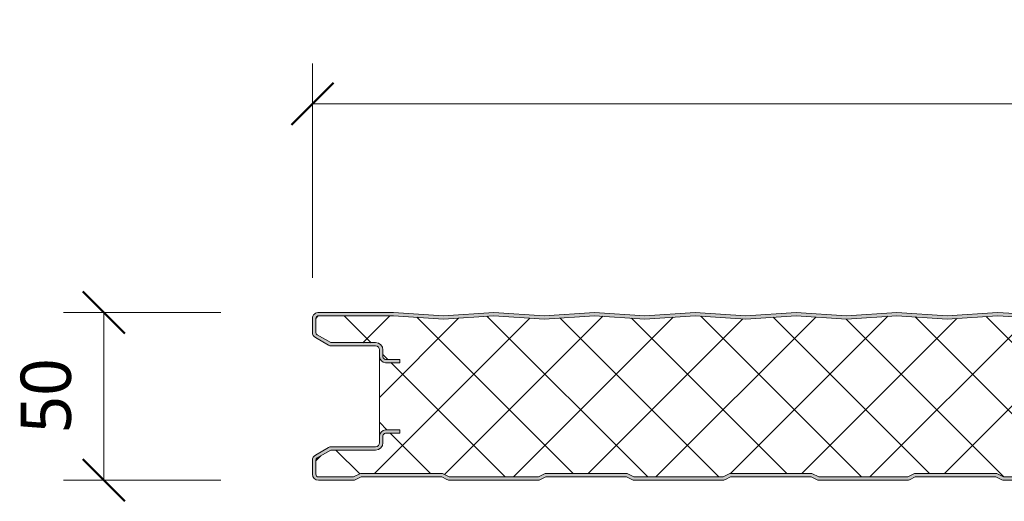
# Model space of a CAD drawing. Header units: millimetres. Extents: x 196 to 3485, y -270 to 1649.
# Tile 4 of 13: x 196 to 490, y 1505 to 1649. Entities that reach past the tile are written whole.
import ezdxf

# ---------------------------------------------------------------- set-up
doc = ezdxf.new("R2010")
doc.units = ezdxf.units.MM
for name, color, linetype, lineweight in [('A-ANNO-DIMS', 211, 'Continuous', 9), ('A-ANNO-DIMS-5', 211, 'Continuous', 9), ('A-DETL-GENF', 92, 'Continuous', 13)]:
    doc.layers.add(name, color=color, linetype=linetype, lineweight=lineweight)
doc.styles.add('Yu Gothic', font='Yu Gothic.ttf', dxfattribs={"height": 15})
doc.dimstyles.new('Diagonal', dxfattribs={"dimscale": 304.8, "dimtxt": 17.413553, "dimasz": 0.04101, "dimexe": 0.03937, "dimexo": 0.024606, "dimgap": 0.024606, "dimtad": 1, "dimdec": 0, "dimzin": 0, "dimdsep": 46, "dimtxsty": 'Yu Gothic', "dimblk1": 'OBLIQUE', "dimblk2": 'OBLIQUE', "dimsah": 1, "dimcen": 0.09, "dimazin": 0, "dimtfac": 1, "dimtdec": 4, "dimtix": 1, "dimtmove": 0, "dimatfit": 3, "dimfxl": 1, "dimtvp": 1, "dimtfill": 1, "dimtolj": 1, "dimtzin": 0, "dimarcsym": 2})

# ---------------------------------------------------------------- blocks, each defined once
blk = doc.blocks.new('CR 1100 - SATINLINE - FINELINE - CR 1100 50mm - SATINLINE - FINELINE-4278172-15 PANEL SIZE AND PROFILE Copy 1 Copy 2 Copy 1 Copy 1 Copy 2 Copy 1 Copy 1 Copy 1')
at = {"layer": 'A-DETL-GENF'}
h = blk.add_hatch(color=256, dxfattribs=at)
h.paths.add_polyline_path([(1057.01, 0), (1057.49, 0.06), (1057.94, 0.22), (1059.5, 1), (1083.5, 1), (1085.51, 0.06), (1086, 0), (1096.2, 0), (1096.67, 0.06), (1097.1, 0.24), (1097.48, 0.53), (1097.76, 0.9), (1097.94, 1.33), (1098, 1.8), (1098.04, 9.61), (1098.16, 9.9), (1098.35, 10.15), (1098.6, 10.34), (1098.89, 10.46), (1099.2, 10.5), (1118.2, 10.5), (1118.67, 10.56), (1119.1, 10.74), (1119.51, 11.07), (1119.76, 11.4), (1119.94, 11.83), (1120, 12.3), (1120, 13.2), (1119.94, 13.67), (1119.76, 14.1), (1119.48, 14.47), (1119.1, 14.76), (1118.67, 14.94), (1118.2, 15), (1114, 15), (1114, 14), (1118.41, 13.97), (1118.77, 13.77), (1118.98, 13.41), (1119, 13.2), (1118.98, 12.09), (1118.77, 11.73), (1118.41, 11.53), (1118.2, 11.5), (1099.2, 11.5), (1098.63, 11.43), (1097.93, 11.07), (1097.65, 10.86), (1097.3, 10.4), (1097.08, 9.87), (1097, 9.3), (1096.98, 1.59), (1096.77, 1.23), (1096.41, 1.03), (1096.2, 1), (1085.74, 1), (1083.74, 2), (1059.27, 2), (1057.27, 1), (1030.74, 1), (1028.74, 2), (1004.27, 2), (1002.27, 1), (975.74, 1), (973.74, 2), (949.27, 2), (947.27, 1), (920.74, 1), (918.74, 2), (894.27, 2), (892.27, 1), (865.74, 1), (863.74, 2), (839.27, 2), (837.27, 1), (810.74, 1), (808.74, 2), (784.27, 2), (782.27, 1), (755.74, 1), (753.74, 2), (729.27, 2), (727.27, 1), (700.74, 1), (698.74, 2), (674.27, 2), (672.27, 1), (645.74, 1), (643.74, 2), (619.27, 2), (617.27, 1), (590.74, 1), (588.74, 2), (564.27, 2), (562.27, 1), (535.74, 1), (533.74, 2), (509.27, 2), (507.27, 1), (480.74, 1), (478.74, 2), (454.27, 2), (452.27, 1), (425.74, 1), (423.74, 2), (399.27, 2), (397.27, 1), (370.74, 1), (368.74, 2), (344.27, 2), (342.27, 1), (315.74, 1), (313.74, 2), (289.27, 2), (287.27, 1), (260.74, 1), (258.74, 2), (234.27, 2), (232.27, 1), (205.74, 1), (203.74, 2), (179.27, 2), (177.27, 1), (150.74, 1), (148.74, 2), (124.27, 2), (122.27, 1), (95.74, 1), (93.74, 2), (69.27, 2), (67.27, 1), (40.74, 1), (38.74, 2), (14.27, 2), (12.27, 1), (1.59, 1.03), (1.23, 1.23), (1.03, 1.59), (1, 1.8), (1.03, 6.17), (1.23, 6.53), (1.4, 6.65), (5.46, 9), (18.8, 9), (19.37, 9.07), (19.9, 9.29), (20.36, 9.64), (20.71, 10.1), (20.93, 10.63), (21, 11.2), (21.03, 13.41), (21.23, 13.77), (21.59, 13.97), (21.8, 14), (26, 14), (26, 15), (21.8, 15), (21.33, 14.94), (20.9, 14.76), (20.53, 14.47), (20.24, 14.1), (20.06, 13.67), (20, 13.2), (19.96, 10.89), (19.84, 10.6), (19.65, 10.35), (19.4, 10.16), (19.11, 10.04), (18.8, 10), (5.68, 10), (5.21, 9.94), (4.78, 9.76), (0.9, 7.52), (0.53, 7.23), (0.24, 6.86), (0.06, 6.43), (0, 5.96), (0, 1.8), (0.06, 1.33), (0.24, 0.9), (0.53, 0.53), (0.9, 0.24), (1.33, 0.06), (1.8, 0), (12.49, 0.06), (13.02, 0.26), (14.5, 1), (38.5, 1), (40.51, 0.06), (41, 0), (67.49, 0.06), (67.94, 0.22), (69.5, 1), (93.5, 1), (95.51, 0.06), (96, 0), (122.49, 0.06), (122.94, 0.22), (124.5, 1), (148.5, 1), (150.51, 0.06), (151, 0), (177.49, 0.06), (177.94, 0.22), (179.5, 1), (203.5, 1), (205.51, 0.06), (206, 0), (232.49, 0.06), (232.94, 0.22), (234.5, 1), (258.5, 1), (260.51, 0.06), (261, 0), (287.49, 0.06), (287.94, 0.22), (289.5, 1), (313.5, 1), (315.51, 0.06), (316, 0), (342.49, 0.06), (342.94, 0.22), (344.5, 1), (368.5, 1), (370.51, 0.06), (371, 0), (397.49, 0.06), (397.94, 0.22), (399.5, 1), (423.5, 1), (425.51, 0.06), (426, 0), (452.49, 0.06), (453.05, 0.28), (454.5, 1), (478.5, 1), (480.51, 0.06), (481, 0), (507.49, 0.06), (507.94, 0.22), (509.5, 1), (533.5, 1), (535.51, 0.06), (536, 0), (562.49, 0.06), (562.94, 0.22), (564.5, 1), (588.5, 1), (590.51, 0.06), (591, 0), (617.49, 0.06), (617.94, 0.22), (619.5, 1), (643.5, 1), (645.51, 0.06), (646, 0), (672.49, 0.06), (672.94, 0.22), (674.5, 1), (698.5, 1), (700.51, 0.06), (701, 0), (727.49, 0.06), (727.94, 0.22), (729.5, 1), (753.5, 1), (755.51, 0.06), (756, 0), (782.49, 0.06), (782.94, 0.22), (784.5, 1), (808.5, 1), (810.51, 0.06), (811, 0), (837.49, 0.06), (837.94, 0.22), (839.5, 1), (863.5, 1), (865.51, 0.06), (866, 0), (892.49, 0.06), (892.94, 0.22), (894.5, 1), (918.5, 1), (920.51, 0.06), (921, 0), (947.49, 0.06), (947.94, 0.22), (949.5, 1), (973.5, 1), (975.51, 0.06), (976, 0), (1002.49, 0.06), (1002.94, 0.22), (1004.5, 1), (1028.5, 1), (1030.51, 0.06), (1031, 0)])
h.paths.add_polyline_path([(1118.2, 35), (1118.67, 35.06), (1119.1, 35.24), (1119.48, 35.53), (1119.76, 35.9), (1119.94, 36.33), (1120, 36.8), (1120, 37.7), (1119.94, 38.17), (1119.76, 38.6), (1119.48, 38.97), (1119.1, 39.26), (1118.67, 39.44), (1118.2, 39.5), (1098.89, 39.54), (1098.6, 39.66), (1098.35, 39.85), (1098.16, 40.1), (1098.04, 40.39), (1098, 40.7), (1098, 48.2), (1097.94, 48.67), (1097.76, 49.1), (1097.48, 49.47), (1097.1, 49.76), (1096.67, 49.94), (1096.2, 50), (1073.93, 50), (1059, 49), (1044, 50.01), (1029, 49), (1014, 50.01), (999, 49), (984, 50.01), (969, 49), (954, 50.01), (939, 49), (924, 50.01), (909, 49), (894, 50.01), (879, 49), (864, 50.01), (849, 49), (834, 50.01), (819, 49), (804, 50.01), (789, 49), (774, 50.01), (759, 49), (744, 50.01), (729, 49), (714, 50.01), (699, 49), (684, 50.01), (669, 49), (654, 50.01), (639, 49), (624, 50.01), (609, 49), (594, 50.01), (579, 49), (564, 50.01), (549, 49), (534, 50.01), (519, 49), (504, 50.01), (489, 49), (474, 50.01), (459, 49), (444, 50.01), (429, 49), (414, 50.01), (399, 49), (384, 50.01), (369, 49), (354, 50.01), (339, 49), (324, 50.01), (309, 49), (294, 50.01), (279, 49), (264, 50.01), (249, 49), (234, 50.01), (219, 49), (204, 50.01), (189, 49), (174, 50.01), (159, 49), (144, 50.01), (129, 49), (114, 50.01), (99, 49), (84, 50.01), (69, 49), (54, 50.01), (39, 49), (24.14, 50), (1.51, 49.98), (1.1, 49.86), (0.74, 49.65), (0.43, 49.37), (0.19, 49.02), (0.05, 48.62), (0, 48.2), (0, 44.04), (0.06, 43.57), (0.24, 43.14), (0.53, 42.77), (0.9, 42.48), (4.78, 40.24), (5.21, 40.06), (5.68, 40), (19.11, 39.96), (19.4, 39.84), (19.65, 39.65), (19.84, 39.4), (19.96, 39.11), (20, 38.8), (20, 36.8), (20.06, 36.34), (20.24, 35.9), (20.53, 35.53), (20.9, 35.24), (21.33, 35.06), (21.8, 35), (26, 35), (26, 36), (21.59, 36.03), (21.23, 36.24), (21.03, 36.59), (21, 36.8), (21, 38.8), (20.93, 39.37), (20.71, 39.9), (20.36, 40.36), (19.9, 40.71), (19.37, 40.93), (18.8, 41), (5.46, 41), (1.23, 43.48), (1.03, 43.83), (1, 44.04), (1.02, 48.39), (1.2, 48.73), (1.51, 48.95), (1.89, 49), (24.11, 49), (39, 48), (54, 49), (69, 48), (84, 49), (99, 48), (114, 49), (129, 48), (144, 49), (159, 48), (174, 49), (189, 48), (204, 49), (219, 48), (234, 49), (249, 48), (264, 49), (279, 48), (294, 49), (309, 48), (324, 49), (339, 48), (354, 49), (369, 48), (384, 49), (399, 48), (414, 49), (429, 48), (444, 49), (459, 48), (474, 49), (489, 48), (504, 49), (519, 48), (534, 49), (549, 48), (564, 49), (579, 48), (594, 49), (609, 48), (624, 49), (639, 48), (654, 49), (669, 48), (684, 49), (699, 48), (714, 49), (729, 48), (744, 49), (759, 48), (774, 49), (789, 48), (804, 49), (819, 48), (834, 49), (849, 48), (864, 49), (879, 48), (894, 49), (909, 48), (924, 49), (939, 48), (954, 49), (969, 48), (984, 49), (999.3, 48.02), (1014, 49), (1029, 48), (1044, 49), (1059, 48), (1073.89, 49), (1096.41, 48.97), (1096.77, 48.77), (1096.98, 48.41), (1097, 48.2), (1097, 40.7), (1097.08, 40.13), (1097.3, 39.6), (1097.65, 39.15), (1098.1, 38.8), (1098.63, 38.58), (1099.2, 38.5), (1118.41, 38.47), (1118.77, 38.27), (1118.98, 37.91), (1119, 37.7), (1118.98, 36.59), (1118.77, 36.24), (1118.41, 36.03), (1118.2, 36), (1114, 36), (1114, 35)])
h = blk.add_hatch(dxfattribs=at)
h.set_pattern_fill('FP_1', color=256, style=0, pattern_type=2)
h.set_pattern_definition([(45, (-283.583, -1511.559), (-10.6066, 10.6066), []), (135, (-283.583, -1511.559), (-10.6066, -10.6066), [])])
h.paths.add_polyline_path([(1031, 1), (1057.27, 1), (1059.27, 2), (1083.74, 2), (1085.74, 1), (1096.41, 1.03), (1096.77, 1.23), (1096.9, 1.4), (1097, 1.8), (1097.04, 9.61), (1097.09, 9.9), (1097.3, 10.4), (1097.65, 10.86), (1098.1, 11.21), (1098.63, 11.43), (1099.2, 11.5), (1118.41, 11.53), (1118.77, 11.73), (1118.9, 11.9), (1119, 12.3), (1118.95, 13.41), (1118.9, 13.6), (1118.6, 13.89), (1118.2, 14), (1114, 14), (1114, 15), (1118.6, 14.95), (1118.77, 14.9), (1119.1, 14.76), (1119.48, 14.47), (1119.76, 14.1), (1119.94, 13.67), (1120, 13.2), (1119.98, 36.59), (1119.94, 36.33), (1119.76, 35.9), (1119.48, 35.53), (1119.1, 35.24), (1118.6, 35.05), (1118.2, 35), (1114, 35), (1114, 36), (1118.41, 36.03), (1118.77, 36.24), (1118.9, 36.4), (1119, 36.8), (1118.95, 37.91), (1118.86, 38.15), (1118.6, 38.39), (1118.2, 38.5), (1098.89, 38.54), (1098.6, 38.59), (1098.1, 38.8), (1097.65, 39.15), (1097.3, 39.6), (1097.08, 40.13), (1097, 40.7), (1096.95, 48.41), (1096.85, 48.67), (1096.6, 48.89), (1096.2, 49), (1073.76, 48.99), (1059, 48), (1043.83, 48.99), (1029, 48), (1013.91, 49), (999, 48), (983.91, 49), (969, 48), (953.91, 49), (939, 48), (923.83, 48.99), (909, 48), (893.91, 49), (879, 48), (863.83, 48.99), (849, 48), (833.91, 49), (819, 48), (803.91, 49), (789, 48), (773.83, 48.99), (759, 48), (743.83, 48.99), (729, 48), (713.91, 49), (699, 48), (683.83, 48.99), (669, 48), (653.83, 48.99), (639, 48), (623.83, 48.99), (609, 48), (593.83, 48.99), (579, 48), (563.91, 49), (549, 48), (533.91, 49), (519, 48), (503.83, 48.99), (489, 48), (473.83, 48.99), (459, 48), (443.83, 48.99), (429, 48), (413.83, 48.99), (399, 48), (383.91, 49), (369, 48), (353.91, 49), (339, 48), (323.83, 48.99), (309, 48), (293.83, 48.99), (279, 48), (263.83, 48.99), (249, 48), (233.91, 49), (219, 48), (203.83, 48.99), (189, 48), (173.91, 49), (159, 48), (143.83, 48.99), (129, 48), (113.83, 48.99), (99, 48), (83.91, 49), (69, 48), (53.91, 49), (39, 48), (24.11, 49), (1.51, 48.95), (1.2, 48.73), (1.09, 48.57), (1, 48.2), (1.06, 43.83), (1.11, 43.64), (1.4, 43.35), (5.46, 41), (19.11, 40.96), (19.4, 40.91), (19.9, 40.71), (20.36, 40.36), (20.71, 39.9), (20.93, 39.37), (21, 38.8), (21.06, 36.59), (21.16, 36.34), (21.4, 36.11), (21.8, 36), (26, 36), (26, 35), (21.4, 35.05), (21.23, 35.1), (20.9, 35.24), (20.53, 35.53), (20.24, 35.9), (20.06, 36.34), (20, 36.59), (20.03, 13.41), (20.06, 13.67), (20.24, 14.1), (20.53, 14.47), (20.9, 14.76), (21.4, 14.95), (21.8, 15), (26, 15), (26, 14), (21.59, 13.97), (21.23, 13.77), (21.11, 13.6), (21, 13.2), (20.96, 10.89), (20.91, 10.6), (20.71, 10.1), (20.36, 9.64), (19.9, 9.29), (19.37, 9.07), (18.8, 9), (5.46, 9), (1.23, 6.53), (1.11, 6.36), (1, 5.96), (1.06, 1.59), (1.11, 1.4), (1.4, 1.11), (1.8, 1), (12.27, 1), (14.27, 2), (38.74, 2), (40.74, 1), (67.27, 1), (69.27, 2), (93.74, 2), (95.74, 1), (122.27, 1), (124.27, 2), (148.74, 2), (150.74, 1), (177.27, 1), (179.27, 2), (203.74, 2), (205.74, 1), (232.27, 1), (234.27, 2), (258.74, 2), (260.74, 1), (287.27, 1), (289.27, 2), (313.74, 2), (315.74, 1), (342.27, 1), (344.27, 2), (368.74, 2), (370.74, 1), (397.27, 1), (399.27, 2), (423.74, 2), (425.74, 1), (452.27, 1), (454.27, 2), (478.74, 2), (480.74, 1), (507.27, 1), (509.27, 2), (533.74, 2), (535.74, 1), (562.27, 1), (564.27, 2), (588.74, 2), (590.74, 1), (617.27, 1), (619.27, 2), (643.74, 2), (645.74, 1), (672.27, 1), (674.27, 2), (698.74, 2), (700.74, 1), (727.27, 1), (729.27, 2), (753.74, 2), (755.74, 1), (782.27, 1), (784.27, 2), (808.74, 2), (810.74, 1), (837.27, 1), (839.27, 2), (863.74, 2), (865.74, 1), (892.27, 1), (894.27, 2), (918.74, 2), (920.74, 1), (947.27, 1), (949.27, 2), (973.74, 2), (975.74, 1), (1002.27, 1), (1004.27, 2), (1028.74, 2), (1030.74, 1)])
for p, q in [((24.14, 50), (1.93, 50)), ((39, 49), (24.14, 50)), ((54, 50.01), (39, 49)), ((69, 49), (54, 50.01)), ((84, 50.01), (69, 49)), ((99, 49), (84, 50.01)), ((114, 50.01), (99, 49)), ((129, 49), (114, 50.01)), ((144, 50.01), (129, 49)), ((159, 49), (144, 50.01)), ((174, 50.01), (159, 49)), ((189, 49), (174, 50.01)), ((204, 50.01), (189, 49)), ((219, 49), (204, 50.01)), ((0, 48.2), (0, 44.04)), ((1, 44.04), (1, 48.2)), ((1.89, 49), (24.11, 49)), ((24.11, 49), (39, 48)), ((39, 48), (54, 49)), ((54, 49), (69, 48)), ((69, 48), (84, 49)), ((84, 49), (99, 48)), ((99, 48), (114, 49)), ((114, 49), (129, 48)), ((129, 48), (144, 49)), ((144, 49), (159, 48)), ((159, 48), (174, 49)), ((174, 49), (189, 48)), ((189, 48), (204, 49)), ((204, 49), (219, 48)), ((0.9, 42.48), (4.78, 40.24)), ((5.46, 41), (1.4, 43.35)), ((18.8, 41), (5.46, 41)), ((5.68, 40), (18.8, 40)), ((20, 38.8), (20, 36.8)), ((21, 36.8), (21, 38.8)), ((20, 36.8), (20, 13.2)), ((26, 36), (21.8, 36)), ((26, 35), (26, 36)), ((21.8, 35), (26, 35)), ((26, 15), (21.8, 15)), ((26, 14), (26, 15)), ((20, 13.2), (20, 11.2)), ((21, 11.2), (21, 13.2)), ((21.8, 14), (26, 14)), ((4.78, 9.76), (0.9, 7.52)), ((1.4, 6.65), (5.46, 9)), ((5.46, 9), (18.8, 9)), ((18.8, 10), (5.68, 10)), ((0, 5.96), (0, 1.8)), ((1, 1.8), (1, 5.96)), ((12.27, 1), (1.8, 1)), ((1.8, 0), (12.01, 0)), ((14.27, 2), (12.27, 1)), ((12.94, 0.22), (14.5, 1)), ((38.74, 2), (14.27, 2)), ((14.5, 1), (38.5, 1)), ((38.5, 1), (40.06, 0.22)), ((40.74, 1), (38.74, 2)), ((67.27, 1), (40.74, 1)), ((41, 0), (67.01, 0)), ((69.27, 2), (67.27, 1)), ((67.94, 0.22), (69.5, 1)), ((93.74, 2), (69.27, 2)), ((69.5, 1), (93.5, 1)), ((93.5, 1), (95.06, 0.22)), ((95.74, 1), (93.74, 2)), ((122.27, 1), (95.74, 1)), ((124.27, 2), (122.27, 1)), ((122.94, 0.22), (124.5, 1)), ((148.74, 2), (124.27, 2)), ((124.5, 1), (148.5, 1)), ((148.5, 1), (150.06, 0.22)), ((150.74, 1), (148.74, 2)), ((177.27, 1), (150.74, 1)), ((179.27, 2), (177.27, 1)), ((177.94, 0.22), (179.5, 1)), ((203.74, 2), (179.27, 2)), ((179.5, 1), (203.5, 1)), ((203.5, 1), (205.06, 0.22)), ((205.74, 1), (203.74, 2)), ((232.27, 1), (205.74, 1)), ((96, 0), (122.01, 0)), ((151, 0), (177.01, 0)), ((206, 0), (232.01, 0))]:
    blk.add_line(p, q, dxfattribs=at)
for centre, radius, start, end in [((1.8, 48.2), 1.8, 85.8468, 180), ((1.8, 48.2), 0.8, 83.7686, 180), ((1.8, 44.04), 1.8, 180, 240), ((1.8, 44.04), 0.8, 180, 240), ((5.68, 41.8), 1.8, 240, 270), ((18.8, 38.8), 2.2, 360, 90), ((18.8, 38.8), 1.2, 360, 90), ((21.8, 36.8), 1.8, 180, 270), ((21.8, 36.8), 0.8, 180, 270), ((21.8, 13.2), 1.8, 90, 180), ((21.8, 13.2), 0.8, 90, 180), ((5.68, 8.2), 1.8, 90, 120), ((18.8, 11.2), 2.2, 270, 0), ((18.8, 11.2), 1.2, 270, 360), ((1.8, 5.96), 1.8, 120, 180), ((1.8, 5.96), 0.8, 120, 180), ((1.8, 1.8), 1.8, 180, 270), ((1.8, 1.8), 0.8, 180, 270), ((12.01, 2.1), 2.1, 270, 296.5651), ((41, 2.1), 2.1, 243.4349, 270), ((67.01, 2.1), 2.1, 270, 296.5651), ((96, 2.1), 2.1, 243.4349, 270), ((122.01, 2.1), 2.1, 270, 296.5651), ((151, 2.1), 2.1, 243.4349, 270), ((177.01, 2.1), 2.1, 270, 296.5651), ((206, 2.1), 2.1, 243.4349, 270)]:
    blk.add_arc(centre, radius, start, end, dxfattribs=at)
blk = doc.blocks.new('DIMBLOCK1-15 PANEL SIZE AND PROFILE Copy 1 Copy 2 Copy 1 Copy 1 Copy 2 Copy 1 Copy 1 Copy 1')
at = {"layer": 'A-ANNO-DIMS-5', "lineweight": 50}
for p, q in [((221.48, 1561.56), (215.23, 1567.81)), ((221.48, 1561.56), (227.73, 1555.31)), ((221.48, 1511.56), (215.23, 1517.81)), ((221.48, 1511.56), (227.73, 1505.31))]:
    blk.add_line(p, q, dxfattribs=at)
at = {"layer": 'A-ANNO-DIMS-5'}
for p, q in [((221.48, 1561.56), (209.48, 1561.56)), ((221.48, 1511.56), (221.48, 1561.56)), ((221.48, 1561.56), (256.31, 1561.56)), ((221.48, 1511.56), (209.48, 1511.56)), ((221.48, 1511.56), (256.31, 1511.56))]:
    blk.add_line(p, q, dxfattribs=at)
at = {"layer": 'A-ANNO-DIMS-5', "color": 0, "insert": (196.68, 1525.55), "char_height": 15, "width": 26.4276, "attachment_point": 1, "rotation": 90, "line_spacing_factor": 1.024327, "style": 'Yu Gothic', "bg_fill": 3, "box_fill_scale": 1.25, "bg_fill_color": 256, "bg_fill_true_color": 13158600, "bg_fill_transparency": 0}
blk.add_mtext('50', dxfattribs=at)
blk = doc.blocks.new('_Oblique')
at = {"color": 0, "linetype": 'ByBlock', "lineweight": -2}
blk.add_line((-0.5, -0.5), (0.5, 0.5), dxfattribs=at)
blk = doc.blocks.new('DIMBLOCK7-15 PANEL SIZE AND PROFILE Copy 1 Copy 2 Copy 1 Copy 1 Copy 2 Copy 1 Copy 1 Copy 1')
at = {"layer": 'A-ANNO-DIMS-5'}
for p, q in [((283.58, 1623.64), (283.58, 1635.64)), ((1381.59, 1623.64), (1381.59, 1635.64)), ((283.58, 1623.64), (1381.59, 1623.64)), ((283.58, 1623.64), (283.58, 1571.84)), ((1381.59, 1623.64), (1381.59, 1571.07))]:
    blk.add_line(p, q, dxfattribs=at)
at = {"layer": 'A-ANNO-DIMS-5', "lineweight": 50}
for p, q in [((283.58, 1623.64), (289.83, 1629.89)), ((1381.59, 1623.64), (1387.84, 1629.89)), ((283.58, 1623.64), (277.33, 1617.39)), ((1381.59, 1623.64), (1375.34, 1617.39))]:
    blk.add_line(p, q, dxfattribs=at)
at = {"layer": 'A-ANNO-DIMS-5', "color": 0, "insert": (738.09, 1648.44), "char_height": 15, "width": 226.7859, "attachment_point": 1, "line_spacing_factor": 1.024327, "style": 'Yu Gothic', "bg_fill": 3, "box_fill_scale": 1.25, "bg_fill_color": 256, "bg_fill_true_color": 13158600, "bg_fill_transparency": 0}
blk.add_mtext('1100 COVER WIDTH', dxfattribs=at)

msp = doc.modelspace()

# ---------------------------------------------------------------- block references
at = {"layer": 'A-DETL-GENF'}
msp.add_blockref('CR 1100 - SATINLINE - FINELINE - CR 1100 50mm - SATINLINE - FINELINE-4278172-15 PANEL SIZE AND PROFILE Copy 1 Copy 2 Copy 1 Copy 1 Copy 2 Copy 1 Copy 1 Copy 1', (283.58, 1511.56), dxfattribs=at)

# ---------------------------------------------------------------- dimensions: what is measured, and where the dimension line sits
at = {"layer": 'A-ANNO-DIMS'}
dim = msp.add_linear_dim(base=(1381.59, 1623.64), p1=(283.58, 1579.34), p2=(1381.59, 1563.57), text='1100 COVER WIDTH', dimstyle='Diagonal', override={"dimpost": '<>', "dimfxl": 1098.116101}, dxfattribs=at)
dim.commit()
dim.dimension.update_dxf_attribs({"geometry": 'DIMBLOCK7-15 PANEL SIZE AND PROFILE Copy 1 Copy 2 Copy 1 Copy 1 Copy 2 Copy 1 Copy 1 Copy 1', "text_midpoint": (832.58, 1638.69)})
dim = msp.add_linear_dim(base=(221.48, 1561.56), p1=(263.81, 1511.56), p2=(263.81, 1561.56), angle=90, dimstyle='Diagonal', override={"dimpost": '<>', "dimfxl": 50}, dxfattribs=at)
dim.commit()
dim.dimension.update_dxf_attribs({"geometry": 'DIMBLOCK1-15 PANEL SIZE AND PROFILE Copy 1 Copy 2 Copy 1 Copy 1 Copy 2 Copy 1 Copy 1 Copy 1', "text_midpoint": (206.48, 1536.56)})

doc.saveas('drawing.dxf')
